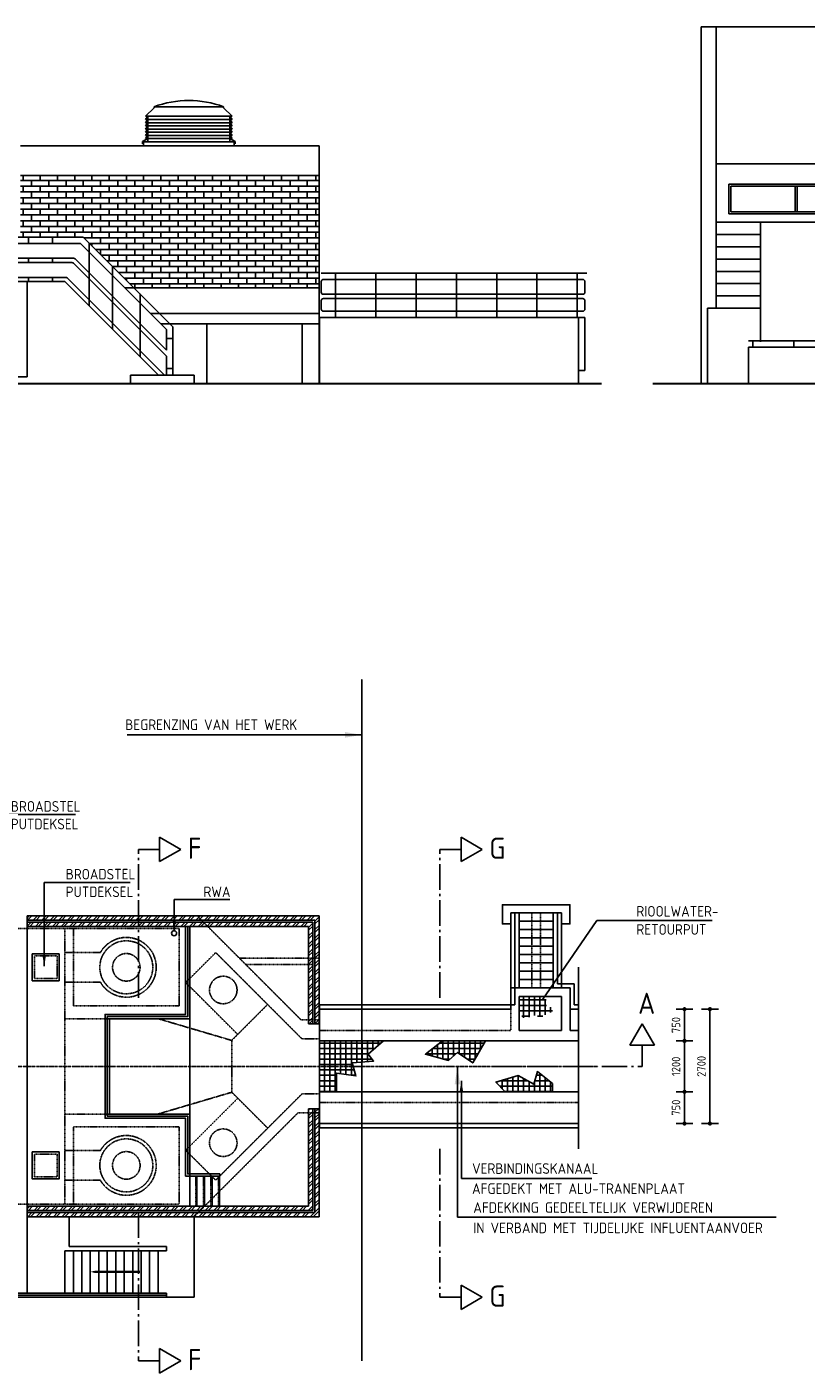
# Model space of a CAD drawing. Extents: x 175348 to 346046, y 6106 to 85322.
# Tile 10 of 20: x 206340 to 224723, y 53552 to 85322. Entities that reach past the tile are written whole.
import ezdxf

# ---------------------------------------------------------------- set-up
doc = ezdxf.new("R2010")
doc.units = 0
for name, pattern in [('CENTER', [8.5, 6, -1, 0.5, -1]), ('DASHDOT', [16, 12, -2, 0, -2]), ('HIDDEN', [3.5, 2, -1.5])]:
    doc.linetypes.add(name, pattern=pattern)
doc.layers.get('0').update_dxf_attribs({"linetype": 'CONTINUOUS'})
for name, color, linetype in [('c-018tekst', 1, 'CONTINUOUS'), ('C-025TEKST', 2, 'CONTINUOUS'), ('C-050', 4, 'CONTINUOUS'), ('C-050TEKST', 4, 'CONTINUOUS'), ('c-best-alg', 252, 'CONTINUOUS'), ('c-best-maatv-alg', 251, 'CONTINUOUS'), ('c-best-tekst-alg', 252, 'CONTINUOUS'), ('C400E5', 4, 'CONTINUOUS')]:
    doc.layers.add(name, color=color, linetype=linetype)
doc.styles.add('WB025', font='isocp-w.shx', dxfattribs={"height": 2.5})
doc.styles.add('WBDIM', font='isocp-w.shx')
doc.dimstyles.new('100', dxfattribs={"dimscale": 100, "dimtxt": 2, "dimasz": 0.5, "dimexe": 1.25, "dimexo": 0.625, "dimgap": 1, "dimtad": 1, "dimdec": 0, "dimdsep": 46, "dimtxsty": 'WBDIM', "dimblk1": 'A-DIMDOT', "dimblk2": 'A-DIMDOT', "dimsah": 1, "dimcen": 2.5, "dimse1": 1, "dimse2": 1, "dimclrd": 252, "dimclrt": 2, "dimadec": 0, "dimazin": 0, "dimtfac": 1, "dimtdec": 0, "dimtmove": 2, "dimatfit": 3, "dimldrblk": 'A-DIMDOT', "dimfxl": 1, "dimtolj": 1, "dimtzin": 0, "dimarcsym": 0})
doc.dimstyles.new('100$7', dxfattribs={"dimscale": 100, "dimtxt": 2, "dimasz": 2.5, "dimexe": 1.25, "dimexo": 0.625, "dimgap": 1, "dimtad": 1, "dimdec": 0, "dimdsep": 46, "dimtxsty": 'WBDIM', "dimcen": 2.5, "dimse1": 1, "dimse2": 1, "dimclrd": 252, "dimclrt": 2, "dimadec": 0, "dimazin": 0, "dimtfac": 1, "dimtdec": 0, "dimtmove": 2, "dimatfit": 3, "dimfxl": 1, "dimtolj": 1, "dimtzin": 0, "dimarcsym": 0})
doc.dimstyles.new('50$7', dxfattribs={"dimscale": 50, "dimtxt": 2, "dimasz": 4, "dimexe": 1.25, "dimexo": 0.625, "dimgap": 1, "dimtad": 1, "dimdec": 0, "dimdsep": 46, "dimtxsty": 'WBDIM', "dimcen": 2.5, "dimse1": 1, "dimse2": 1, "dimclrd": 252, "dimclrt": 2, "dimadec": 0, "dimazin": 0, "dimtfac": 1, "dimtdec": 0, "dimtmove": 2, "dimatfit": 3, "dimfxl": 1, "dimtolj": 1, "dimtzin": 0, "dimarcsym": 0})

# ---------------------------------------------------------------- blocks, each defined once
blk = doc.blocks.new('c-dsnrechts')
at = {"layer": 'C-050TEKST', "linetype": 'Continuous'}
for p, q in [((12.1132, 4.99996), (15, 9.99996)), ((17.88672, 4.99996), (15, 9.99996)), ((17.88672, 4.99996), (12.1132, 4.99996)), ((15, 0), (15, 4.99996))]:
    blk.add_line(p, q, dxfattribs=at)
at = {"layer": 'C-050TEKST', "linetype": 'CENTER'}
blk.add_line((-20.00008, 0), (15, 0), dxfattribs=at)
blk = doc.blocks.new('c-dsnlinks')
at = {"layer": 'C-050TEKST', "linetype": 'Continuous'}
for p, q in [((-17.88672, 4.99996), (-15, 9.99996)), ((-12.1132, 4.99996), (-15, 9.99996)), ((-17.88672, 4.99996), (-12.1132, 4.99996)), ((-15, 0), (-15, 4.99996))]:
    blk.add_line(p, q, dxfattribs=at)
at = {"layer": 'C-050TEKST', "linetype": 'CENTER'}
blk.add_line((20.00008, 0), (-15, 0), dxfattribs=at)
blk = doc.blocks.new('A-DIMDOT')
at = {"linetype": 'Continuous'}
blk.add_line((0, -4), (0, 4), dxfattribs=at)
at = {"linetype": 'Continuous', "const_width": 0.988}
blk.add_lwpolyline([(-0.49, 0, 1), (0.49, 0, 1)], format="xyb", close=True, dxfattribs=at)
at = {"linetype": 'Continuous'}
blk.add_circle((0, 0), 0.494, dxfattribs=at)
blk = doc.blocks.new('*D194')
at = {"layer": 'c-best-maatv-alg', "color": 252, "lineweight": -2, "transparency": 16777216}
blk.add_line((221855, 59491), (221855, 60141), dxfattribs=at)
at = {"layer": 'c-best-maatv-alg', "color": 252, "lineweight": -2, "transparency": 16777216, "xscale": 50, "yscale": 50, "zscale": 50}
for p, rotation in [((221855, 60191), 90), ((221855, 59441), 270)]:
    blk.add_blockref('A-DIMDOT', p, dxfattribs=dict(at, rotation=rotation))
at = {"layer": 'c-best-maatv-alg', "color": 2, "transparency": 16777216, "insert": (221655, 59816), "char_height": 200, "attachment_point": 5, "rotation": 90, "style": 'WBDIM'}
blk.add_mtext('\\A1;750', dxfattribs=at)
blk = doc.blocks.new('*D195')
at = {"layer": 'c-best-maatv-alg', "color": 252, "lineweight": -2, "transparency": 16777216}
blk.add_line((221855, 60241), (221855, 61341), dxfattribs=at)
at = {"layer": 'c-best-maatv-alg', "color": 252, "lineweight": -2, "transparency": 16777216, "xscale": 50, "yscale": 50, "zscale": 50}
for p, rotation in [((221855, 61391), 90), ((221855, 60191), 270)]:
    blk.add_blockref('A-DIMDOT', p, dxfattribs=dict(at, rotation=rotation))
at = {"layer": 'c-best-maatv-alg', "color": 2, "transparency": 16777216, "insert": (221655, 60791), "char_height": 200, "attachment_point": 5, "rotation": 90, "style": 'WBDIM'}
blk.add_mtext('\\A1;1200', dxfattribs=at)
blk = doc.blocks.new('*D196')
at = {"layer": 'c-best-maatv-alg', "color": 252, "lineweight": -2, "transparency": 16777216}
blk.add_line((221855, 61441), (221855, 62091), dxfattribs=at)
at = {"layer": 'c-best-maatv-alg', "color": 252, "lineweight": -2, "transparency": 16777216, "xscale": 50, "yscale": 50, "zscale": 50}
for p, rotation in [((221855, 62141), 90), ((221855, 61391), 270)]:
    blk.add_blockref('A-DIMDOT', p, dxfattribs=dict(at, rotation=rotation))
at = {"layer": 'c-best-maatv-alg', "color": 2, "transparency": 16777216, "insert": (221655, 61766), "char_height": 200, "attachment_point": 5, "rotation": 90, "style": 'WBDIM'}
blk.add_mtext('\\A1;750', dxfattribs=at)
blk = doc.blocks.new('*D197')
at = {"layer": 'c-best-maatv-alg', "color": 252, "lineweight": -2, "transparency": 16777216}
blk.add_line((222455, 59491), (222455, 62091), dxfattribs=at)
at = {"layer": 'c-best-maatv-alg', "color": 252, "lineweight": -2, "transparency": 16777216, "xscale": 50, "yscale": 50, "zscale": 50}
for p, rotation in [((222455, 62141), 90), ((222455, 59441), 270)]:
    blk.add_blockref('A-DIMDOT', p, dxfattribs=dict(at, rotation=rotation))
at = {"layer": 'c-best-maatv-alg', "color": 2, "transparency": 16777216, "insert": (222255, 60791), "char_height": 200, "attachment_point": 5, "rotation": 90, "style": 'WBDIM'}
blk.add_mtext('\\A1;2700', dxfattribs=at)

msp = doc.modelspace()

# ---------------------------------------------------------------- hatches: boundary and pattern name
at = {"layer": 'c-best-alg'}
h = msp.add_hatch(dxfattribs=at)
h.set_pattern_fill('AR-BRSTD', color=256, scale=2, style=0)
h.paths.add_polyline_path([(213234.9968, 81811.505), (206184.9968, 81811.505), (206184.9968, 80361.505), (207649.2103, 80361.505, -0.1989123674), (207684.5657, 80346.8603), (208869.921, 79161.505), (213234.9968, 79161.505), (213234.9968, 79311.505)])
h = msp.add_hatch(dxfattribs=at)
h.set_pattern_fill('ANSI32', color=256, scale=15, style=0)
h.paths.add_polyline_path([(212984.9968, 64090.7781), (212984.9968, 61790.7781), (213084.9968, 61790.7781), (213084.9968, 64190.7781), (206344.9968, 64190.7781), (206344.9968, 64090.7781)], flags=17)
h.paths.add_polyline_path([(206344.9968, 64340.7781), (206344.9968, 64240.7781), (213134.9968, 64240.7781), (213134.9968, 61790.7781), (213234.9968, 61790.7781), (213234.9968, 64340.7781), (210355.7075, 64340.7781)])
h.paths.add_polyline_path([(206344.9968, 57490.7781), (206344.9968, 57390.7781), (213084.9968, 57390.7781), (213084.9968, 59790.7781), (212984.9968, 59790.7781), (212984.9968, 57490.7781)])
h.paths.add_polyline_path([(206344.9968, 57340.7781), (206344.9968, 57240.7781), (213234.9968, 57240.7781), (213234.9968, 59790.7781), (213134.9968, 59790.7781), (213134.9968, 57340.7781)])
at = {"layer": 'c-best-alg', "ltscale": 0.1}
h = msp.add_hatch(dxfattribs=at)
h.set_pattern_fill('ANSI37', color=256, scale=40, angle=45, style=0)
h.paths.add_polyline_path([(217954.9968, 62069.0309), (218044.2943, 61935.6302), (218153.555, 61911.3757), (218226.3956, 61996.267), (218359.9366, 61984.1397), (218444.9174, 61959.885), (218542.0383, 61984.1397), (218602.7387, 62044.7763), (218724.1396, 62069.0309), (218760.56, 62166.0497), (218651.299, 62202.4315), (218602.7387, 62214.559), (218578.4584, 62299.4503), (218590.5986, 62360.0869), (218542.0383, 62396.4689), (218542.0383, 62440.7781), (217954.9968, 62440.7781)])
at = {"layer": 'c-best-alg'}
h = msp.add_hatch(dxfattribs=at)
h.set_pattern_fill('NET', color=256, scale=40, style=0)
h.paths.add_polyline_path([(213244.9968, 61390.7781), (213244.9968, 60790.7781), (214039.1128, 60790.7781), (214016.4882, 60872.1901), (214519.9906, 60914.8407), (214391.9818, 61076.9121), (214750.4073, 61390.7781)])
h.paths.add_polyline_path([(213640.9946, 60633.3481), (214101.8275, 60565.1072), (214039.1128, 60790.7781), (213244.9968, 60790.7781), (213244.9968, 60190.7781), (213640.9946, 60190.7781)])
h.paths.add_polyline_path([(216858.2905, 60872.1901), (217156.9786, 61390.7781), (216141.4395, 61390.7781), (215740.3446, 61076.9121), (216286.5169, 60931.9006), (216499.865, 61119.5627)])
h.paths.add_polyline_path([(218744.2919, 60190.7781), (218744.2919, 60385.9754), (218385.8663, 60667.4684), (218300.527, 60368.9155), (217933.5677, 60573.6375), (217404.4629, 60420.0957), (217626.3453, 60190.7781)])

# ---------------------------------------------------------------- linework, layer by layer
for p, q in [((222248.7433, 85321.505), (231298.7433, 85321.505)), ((222248.7433, 85321.505), (222248.7433, 76901.505)), ((222598.7433, 80711.505), (222598.7433, 85321.505)), ((209139.9968, 83211.505), (209339.9968, 83411.505)), ((210979.9968, 83436.505), (209339.9968, 83436.505)), ((209339.9968, 83411.505), (209339.9968, 83436.505)), ((210979.9968, 83411.505), (210979.9968, 83436.505)), ((211179.9968, 83211.505), (210979.9968, 83411.505)), ((209139.9968, 83211.505), (211179.9968, 83211.505)), ((209189.9968, 83211.505), (209139.9968, 83136.505)), ((209139.9968, 83136.505), (209189.9968, 83136.505)), ((209189.9968, 83136.505), (209139.9968, 83061.505)), ((209139.9968, 83061.505), (209189.9968, 83061.505)), ((209189.9968, 83061.505), (209139.9968, 82986.505)), ((209139.9968, 82986.505), (209189.9968, 82986.505)), ((209189.9968, 82986.505), (209139.9968, 82911.505)), ((209189.9968, 82611.505), (209189.9968, 83211.505)), ((209189.9968, 83136.505), (211129.9968, 83136.505)), ((209189.9968, 83061.505), (211129.9968, 83061.505)), ((209189.9968, 82986.505), (211129.9968, 82986.505)), ((211129.9968, 82611.505), (211129.9968, 83211.505)), ((211129.9968, 83211.505), (211179.9968, 83136.505)), ((211179.9968, 83136.505), (211129.9968, 83136.505)), ((211129.9968, 83136.505), (211179.9968, 83061.505)), ((211179.9968, 83061.505), (211129.9968, 83061.505)), ((211129.9968, 83061.505), (211179.9968, 82986.505)), ((211179.9968, 82986.505), (211129.9968, 82986.505)), ((211129.9968, 82986.505), (211179.9968, 82911.505)), ((209189.9968, 82686.505), (209070.37, 82617.1191)), ((209070.37, 82617.1191), (209070.37, 82561.3806)), ((209189.9968, 82611.505), (209089.9968, 82611.505)), ((209089.9968, 82611.505), (209089.9968, 82511.505)), ((209139.9968, 82911.505), (209189.9968, 82911.505)), ((209189.9968, 82911.505), (209139.9968, 82836.505)), ((209139.9968, 82836.505), (209189.9968, 82836.505)), ((209189.9968, 82836.505), (209139.9968, 82761.505)), ((209139.9968, 82761.505), (209189.9968, 82761.505)), ((209189.9968, 82761.505), (209139.9968, 82686.505)), ((209139.9968, 82686.505), (209189.9968, 82686.505)), ((209189.9968, 82911.505), (211129.9968, 82911.505)), ((209189.9968, 82836.505), (211129.9968, 82836.505)), ((209189.9968, 82761.505), (211129.9968, 82761.505)), ((209189.9968, 82686.505), (211129.9968, 82686.505)), ((209189.9968, 82611.505), (211129.9968, 82611.505)), ((211179.9968, 82911.505), (211129.9968, 82911.505)), ((211129.9968, 82911.505), (211179.9968, 82836.505)), ((211179.9968, 82836.505), (211129.9968, 82836.505)), ((211129.9968, 82836.505), (211179.9968, 82761.505)), ((211179.9968, 82761.505), (211129.9968, 82761.505)), ((211129.9968, 82761.505), (211179.9968, 82686.505)), ((211179.9968, 82686.505), (211129.9968, 82686.505)), ((211129.9968, 82686.505), (211249.6235, 82617.1191)), ((211129.9968, 82611.505), (211229.9968, 82611.505)), ((211229.9968, 82611.505), (211229.9968, 82511.505)), ((211249.6235, 82617.1191), (211249.6235, 82561.3806)), ((206184.9968, 82511.505), (213234.9968, 82511.505)), ((213234.9968, 79311.505), (213234.9968, 82511.505)), ((222598.7433, 82090.2426), (230998.7433, 82090.2426)), ((206184.9968, 81811.505), (213234.9968, 81811.505)), ((222898.7433, 80911.505), (222898.7433, 81611.505)), ((222898.7433, 81611.505), (230698.7433, 81611.505)), ((222948.7433, 81561.505), (230648.7433, 81561.505)), ((222948.7433, 80961.505), (222948.7433, 81561.505)), ((224463.7433, 81561.505), (224463.7433, 80961.505)), ((224513.7433, 81561.505), (224513.7433, 80961.505)), ((223698.7433, 80711.505), (222598.7433, 80711.505)), ((230998.7433, 80711.505), (222598.7433, 80711.505)), ((222598.7433, 80711.505), (222598.7433, 78684.3282)), ((230698.7433, 80911.505), (222898.7433, 80911.505)), ((230648.7433, 80961.505), (222948.7433, 80961.505)), ((223648.7433, 77893.2529), (223648.7433, 80711.505)), ((223648.7433, 80426.1527), (222598.7433, 80426.1527)), ((207649.2103, 80361.505), (205384.9968, 80361.505)), ((207587.0783, 80211.505), (205434.9968, 80211.505)), ((206378.4305, 80361.505), (206378.4305, 80211.505)), ((206942.9429, 80361.505), (206942.9429, 80211.505)), ((209634.9968, 78184.2972), (207622.4336, 80196.8603)), ((209784.9968, 78246.4292), (207684.5657, 80346.8603)), ((207805.9516, 80225.4745), (207805.9516, 78740.5502)), ((223648.7433, 80132.3116), (222598.7433, 80132.3116)), ((207442.1036, 79861.505), (205434.9968, 79861.505)), ((207400.6822, 79761.505), (205434.9968, 79761.505)), ((206378.4305, 79861.505), (206378.4305, 79761.505)), ((206942.9429, 79861.505), (206942.9429, 79761.505)), ((209634.9968, 77547.9011), (207436.0375, 79746.8603)), ((209634.9968, 77689.3225), (207477.4589, 79846.8603)), ((223648.7433, 79842.715), (222598.7433, 79842.715)), ((208360.2667, 79671.1593), (208360.2667, 78186.2351)), ((213284.9968, 79511.505), (219550.2637, 79511.505)), ((213624.3219, 79511.505), (213624.3219, 78461.505)), ((214574.3219, 79511.505), (214574.3219, 78461.505)), ((215524.3219, 79511.505), (215524.3219, 78461.505)), ((216474.3219, 79511.505), (216474.3219, 78461.505)), ((217424.3219, 79511.505), (217424.3219, 78461.505)), ((218374.3219, 79511.505), (218374.3219, 78461.505)), ((219324.3219, 79511.505), (219324.3219, 78461.505)), ((223648.7433, 79553.1183), (222598.7433, 79553.1183)), ((203684.9968, 79311.505), (206344.9968, 79311.505)), ((207255.7075, 79411.505), (205434.9968, 79411.505)), ((206344.9968, 79311.505), (207234.9968, 79311.505)), ((206344.9968, 79311.505), (206344.9968, 77061.505)), ((206378.4305, 79411.505), (206378.4305, 79311.505)), ((206942.9429, 79411.505), (206942.9429, 79311.505)), ((209444.9968, 77101.505), (207234.9968, 79311.505)), ((209586.4181, 77101.505), (207291.0628, 79396.8603)), ((208657.789, 79161.505), (213234.9968, 79161.505)), ((213234.9968, 79311.505), (213234.9968, 76901.505)), ((213284.9968, 79311.505), (213284.9968, 79061.505)), ((219454.9968, 79361.505), (213334.9968, 79361.505)), ((219504.9968, 79311.505), (219504.9968, 79061.505)), ((223648.7433, 79263.5216), (222598.7433, 79263.5216)), ((209009.0405, 79022.3855), (209009.0405, 77537.4613)), ((213284.9968, 78861.505), (213284.9968, 78661.505)), ((219454.9968, 79011.505), (213334.9968, 79011.505)), ((219454.9968, 78911.505), (213334.9968, 78911.505)), ((219504.9968, 78861.505), (219504.9968, 78661.505)), ((223648.7433, 78973.9249), (222598.7433, 78973.9249)), ((209257.789, 78561.505), (213234.9968, 78561.505)), ((219454.9968, 78611.505), (213334.9968, 78611.505)), ((222398.7433, 76901.505), (222398.7433, 78684.3282)), ((223648.7433, 78684.3282), (222398.7433, 78684.3282)), ((209507.789, 78311.505), (213234.9968, 78311.505)), ((209634.9968, 77689.3225), (209634.9968, 78184.2972)), ((209784.9968, 77101.505), (209784.9968, 78246.4292)), ((210583.5249, 76901.505), (210583.5249, 78311.505)), ((212834.9968, 78311.505), (212834.9968, 76901.505)), ((213244.9968, 78461.505), (213244.9968, 76901.505)), ((213244.9968, 78461.505), (219504.9968, 78461.505)), ((219354.9968, 78461.505), (219354.9968, 76901.505)), ((219504.9968, 78461.505), (219504.9968, 77211.505)), ((209784.9968, 77966.9399), (209634.9968, 77966.9399)), ((223366.3348, 77911.505), (230998.7433, 77911.505)), ((223466.3348, 77911.505), (223466.3348, 77761.505)), ((224433.0015, 77761.505), (224433.0015, 77911.505)), ((209634.9968, 77101.505), (209634.9968, 77547.9011)), ((223366.3348, 77761.505), (223366.3348, 76901.505)), ((223366.3348, 77761.505), (231298.7433, 77761.505)), ((223366.3348, 77761.505), (223366.3348, 76901.505)), ((209784.9968, 77260.8108), (209634.9968, 77260.8108)), ((219354.9968, 77211.505), (219504.9968, 77211.505)), ((186224.9968, 77061.505), (206344.9968, 77061.505)), ((208784.9968, 77101.505), (208784.9968, 76901.505)), ((208784.9968, 77101.505), (210284.9968, 77101.505)), ((210284.9968, 77101.505), (210284.9968, 76901.505)), ((206344.9968, 64340.7781), (210355.7075, 64340.7781)), ((206344.9968, 64340.7781), (206344.9968, 55440.7781)), ((206344.9968, 64240.7781), (213134.9968, 64240.7781)), ((206344.9968, 64190.7781), (213084.9968, 64190.7781)), ((210355.7075, 64340.7781), (213234.9968, 64340.7781)), ((213084.9968, 61790.7781), (213084.9968, 64190.7781)), ((213134.9968, 61790.7781), (213134.9968, 64240.7781)), ((213234.9968, 61790.7781), (213234.9968, 64340.7781)), ((217754.9968, 64413.3878), (218954.9968, 64413.3878)), ((217754.9968, 64413.3878), (217754.9968, 62140.7781)), ((217854.9968, 64413.3878), (217854.9968, 62240.7781)), ((217954.9968, 64413.3878), (217954.9968, 62640.7781)), ((218754.9968, 64216.4311), (217954.9968, 64216.4311)), ((218754.9968, 64413.3878), (218754.9968, 62640.7781)), ((218854.9968, 64413.3878), (218854.9968, 62740.7781)), ((218954.9968, 64413.3878), (218954.9968, 62640.7781)), ((206344.9968, 64090.7781), (212984.9968, 64090.7781)), ((212984.9968, 61790.7781), (212984.9968, 64090.7781)), ((218754.9968, 64019.4745), (217954.9968, 64019.4745)), ((218754.9968, 63822.5179), (217954.9968, 63822.5179)), ((218754.9968, 63625.5613), (217954.9968, 63625.5613)), ((210184.9968, 62878.2781), (210184.9968, 63378.2781)), ((218754.9968, 63428.6046), (217954.9968, 63428.6046)), ((218754.9968, 63231.648), (217954.9968, 63231.648)), ((218754.9968, 63034.6914), (217954.9968, 63034.6914)), ((217754.9968, 62640.7781), (219154.9968, 62640.7781)), ((218754.9968, 62837.7348), (217954.9968, 62837.7348)), ((218854.9968, 62740.7781), (219254.9968, 62740.7781)), ((219154.9968, 62640.7781), (219154.9968, 61640.7781)), ((219254.9968, 62740.7781), (219254.9968, 62240.7781)), ((217954.9968, 62440.7781), (217954.9968, 61640.7781)), ((217954.9968, 62440.7781), (218954.9968, 62440.7781)), ((218954.9968, 62440.7781), (218954.9968, 61640.7781)), ((213244.9968, 62240.7781), (217854.9968, 62240.7781)), ((213244.9968, 62240.7781), (213244.9968, 59340.7781)), ((213244.9968, 62140.7781), (217754.9968, 62140.7781)), ((217299.1653, 62240.7781), (217754.9968, 62240.7781)), ((219154.9968, 62140.7781), (219354.9968, 62140.7781)), ((219154.9968, 62140.7781), (219354.9968, 62140.7781)), ((219254.9968, 62240.7781), (219354.9968, 62240.7781)), ((219254.9968, 62240.7781), (219354.9968, 62240.7781)), ((210184.9968, 61915.7781), (210184.9968, 59665.7781)), ((212984.9968, 61790.7781), (213234.9968, 61790.7781)), ((217954.9968, 61640.7781), (218954.9968, 61640.7781)), ((219154.9968, 61640.7781), (219354.9968, 61640.7781)), ((213244.9968, 61390.7781), (219354.9968, 61390.7781)), ((213244.9968, 60190.7781), (219354.9968, 60190.7781)), ((212984.9968, 57490.7781), (212984.9968, 59790.7781)), ((212984.9968, 59790.7781), (213234.9968, 59790.7781)), ((213084.9968, 57390.7781), (213084.9968, 59790.7781)), ((213134.9968, 57340.7781), (213134.9968, 59790.7781)), ((213234.9968, 57240.7781), (213234.9968, 59790.7781)), ((213244.9968, 59440.7781), (219354.9968, 59440.7781)), ((213244.9968, 59340.7781), (219354.9968, 59340.7781)), ((210184.9968, 58703.2781), (210184.9968, 58203.2781)), ((210184.9968, 58200.7781), (210884.9968, 58200.7781)), ((210352.4968, 58200.7781), (210352.4968, 57490.7781)), ((210529.9968, 58200.7781), (210529.9968, 57490.7781)), ((210707.4968, 58200.7781), (210707.4968, 57490.7781)), ((210884.9968, 58200.7781), (210884.9968, 57490.7781)), ((210894.9968, 58250.7781), (210894.9968, 58200.7781)), ((206344.9968, 57490.7781), (207234.9968, 57490.7781)), ((206344.9968, 57490.7781), (212984.9968, 57490.7781)), ((206344.9968, 57390.7781), (213084.9968, 57390.7781)), ((206344.9968, 57340.7781), (213134.9968, 57340.7781)), ((206344.9968, 57240.7781), (213234.9968, 57240.7781)), ((207334.9968, 56540.7781), (207334.9968, 57240.7781)), ((207384.9968, 57490.7781), (209984.9968, 57490.7781)), ((210284.9968, 57240.7781), (210284.9968, 55340.7781)), ((207234.9968, 56440.7781), (207234.9968, 55440.7781)), ((207234.9968, 56440.7781), (209634.9968, 56440.7781)), ((207334.9968, 56540.7781), (209634.9968, 56540.7781)), ((207434.9968, 56440.7781), (207434.9968, 55440.7781)), ((207634.9968, 56440.7781), (207634.9968, 55440.7781)), ((207834.9968, 56440.7781), (207834.9968, 55440.7781)), ((208034.9968, 56440.7781), (208034.9968, 55440.7781)), ((208234.9968, 56440.7781), (208234.9968, 55440.7781)), ((208434.9968, 56440.7781), (208434.9968, 55440.7781)), ((208634.9968, 56440.7781), (208634.9968, 55440.7781)), ((208834.9968, 56440.7781), (208834.9968, 55440.7781)), ((209034.9968, 56440.7781), (209034.9968, 55440.7781)), ((209234.9968, 56440.7781), (209234.9968, 55440.7781)), ((209434.9968, 56440.7781), (209434.9968, 55440.7781)), ((209634.9968, 56540.7781), (209634.9968, 56440.7781)), ((203684.9968, 55340.7781), (210284.9968, 55340.7781)), ((209634.9968, 55390.7781), (203734.9968, 55390.7781)), ((205434.9968, 55440.7781), (209634.9968, 55440.7781)), ((209634.9968, 55440.7781), (209634.9968, 55340.7781))]:
    msp.add_line(p, q, dxfattribs=at)
at = {"layer": 'c-best-alg', "linetype": 'HIDDEN'}
for p, q in [((212805.7075, 61890.7781), (210355.7075, 64340.7781)), ((218254.9968, 64413.3878), (218254.9968, 62640.7781)), ((218454.9968, 64413.3878), (218454.9968, 62640.7781)), ((205934.9968, 64040.7781), (209934.9968, 64040.7781)), ((207234.9968, 64040.7781), (207234.9968, 57540.7781)), ((207434.9968, 62215.7781), (207434.9968, 64040.7781)), ((209934.9968, 62215.7781), (209934.9968, 64040.7781)), ((208073.0123, 63478.2781), (207234.9968, 63478.2781)), ((210088.3716, 62769.6364), (210795.4784, 63476.7431)), ((212834.9968, 61437.2248), (210795.4784, 63476.7431)), ((211355.7075, 63340.7781), (213234.9968, 63340.7781)), ((211505.7075, 63190.7781), (213084.9968, 63190.7781)), ((208073.0123, 62778.2781), (207234.9968, 62778.2781)), ((211314.7172, 61543.2908), (210088.3716, 62769.6364)), ((207434.9968, 62215.7781), (209934.9968, 62215.7781)), ((211173.2958, 61401.8694), (212021.824, 62250.3976)), ((217754.9968, 62140.7781), (217754.9968, 61640.7781)), ((207234.9968, 61915.7781), (208284.9968, 61915.7781)), ((209432.3812, 61915.7781), (211173.2958, 61401.8694)), ((212805.7075, 61890.7781), (213234.9968, 61890.7781)), ((213244.9968, 61640.7781), (217754.9968, 61640.7781)), ((211173.2958, 60179.6869), (211173.2958, 61401.8694)), ((212834.9968, 61437.2248), (213234.9968, 61437.2248)), ((211173.2958, 60179.6869), (209432.3812, 59665.7781)), ((212834.9968, 60144.3315), (210795.4784, 58104.8131)), ((211173.2958, 60179.6869), (212021.824, 59331.1587)), ((212834.9968, 60144.3315), (213234.9968, 60144.3315)), ((211314.7172, 60038.2655), (210088.3716, 58811.9199)), ((213244.9968, 59940.7781), (219354.9968, 59940.7781)), ((207234.9968, 59665.7781), (208284.9968, 59665.7781)), ((212734.9968, 59690.7781), (210284.9968, 57240.7781)), ((212734.9968, 59690.7781), (213234.9968, 59690.7781)), ((207434.9968, 59365.7781), (207434.9968, 57540.7781)), ((207434.9968, 59365.7781), (209934.9968, 59365.7781)), ((209934.9968, 59365.7781), (209934.9968, 57540.7781)), ((208073.0123, 58803.2781), (207234.9968, 58803.2781)), ((210088.3716, 58811.9199), (210795.4784, 58104.8131)), ((210327.4968, 58200.7781), (210327.4968, 57490.7781)), ((210504.9968, 58200.7781), (210504.9968, 57490.7781)), ((210682.4968, 58200.7781), (210682.4968, 57490.7781)), ((210859.9968, 58200.7781), (210859.9968, 57490.7781)), ((208073.0123, 58103.2781), (207234.9968, 58103.2781)), ((205934.9968, 57540.7781), (209934.9968, 57540.7781))]:
    msp.add_line(p, q, dxfattribs=at)
at = {"layer": 'c-best-alg', "linetype": 'DASHDOT'}
msp.add_line((219354.9968, 63131.6172), (219354.9968, 58840.7781), dxfattribs=at)
at = {"layer": 'c-best-alg', "linetype": 'CENTER'}
msp.add_line((196831.5435, 60790.7781), (219816.4325, 60790.7781), dxfattribs=at)
at = {"layer": 'c-best-alg', "const_width": 50}
for points in [[(175393.592, 76901.505), (219897.9252, 76901.505)], [(221106.8515, 76901.505), (234461.696, 76901.505)]]:
    msp.add_lwpolyline(points, dxfattribs=at)
at = {"layer": 'c-best-alg'}
msp.add_lwpolyline([(217754.9968, 64152.7151), (217558.9835, 64152.7151), (217558.9835, 64603.3149), (219151.0101, 64603.3149), (219151.0101, 64152.7151), (218954.9968, 64152.7151)], dxfattribs=at)
at = {"layer": 'c-best-alg', "flags": 128}
for points in [[(210084.9968, 64090.7781), (210084.9968, 62015.7781), (208184.9968, 62015.7781), (208184.9968, 59565.7781), (210084.9968, 59565.7781), (210084.9968, 58200.7781), (210894.9968, 58200.7781)], [(210134.9968, 64090.7781), (210134.9968, 61965.7781), (208234.9968, 61965.7781), (208234.9968, 59615.7781), (210134.9968, 59615.7781), (210134.9968, 58250.7781), (210894.9968, 58250.7781)], [(210184.9968, 64090.7781), (210184.9968, 61915.7781), (208284.9968, 61915.7781), (208284.9968, 59665.7781), (210184.9968, 59665.7781), (210184.9968, 57490.7781)], [(213244.9968, 61390.7781), (214750.4073, 61390.7781), (214391.9818, 61076.9121), (214519.9906, 60914.8407), (214016.4882, 60872.1901), (214101.8275, 60565.1072), (213640.9946, 60633.3481), (213640.9946, 60190.7781), (213244.9968, 60190.7781), (213244.9968, 61390.7781)], [(216141.4395, 61390.7781), (215740.3446, 61076.9121), (216286.5169, 60931.9006), (216499.865, 61119.5627), (216858.2905, 60872.1901), (217156.9786, 61390.7781)], [(217626.3453, 60190.7781), (217404.4629, 60420.0957), (217933.5677, 60573.6375), (218300.527, 60368.9155), (218385.8663, 60667.4684), (218744.2919, 60385.9754), (218744.2919, 60190.7781)]]:
    msp.add_lwpolyline(points, dxfattribs=at)
at = {"layer": 'c-best-alg'}
for points in [[(206464.9968, 62810.7781), (207099.9968, 62810.7781), (207099.9968, 63445.7781), (206464.9968, 63445.7781)], [(206464.9968, 58770.7781), (207099.9968, 58770.7781), (207099.9968, 58135.7781), (206464.9968, 58135.7781)]]:
    msp.add_lwpolyline(points, close=True, dxfattribs=at)
at = {"layer": 'c-best-alg', "linetype": 'HIDDEN'}
for points in [[(206514.9968, 62860.7781), (207049.9968, 62860.7781), (207049.9968, 63395.7781), (206514.9968, 63395.7781)], [(206514.9968, 58185.7781), (207049.9968, 58185.7781), (207049.9968, 58720.7781), (206514.9968, 58720.7781)]]:
    msp.add_lwpolyline(points, close=True, dxfattribs=at)
at = {"layer": 'c-best-alg'}
msp.add_circle((209812.868, 63932.1104), 60, dxfattribs=at)
at = {"layer": 'c-best-alg', "linetype": 'HIDDEN'}
for centre, radius in [((208684.9968, 63128.2781), 625), ((208684.9968, 63128.2781), 325), ((210972.2551, 62592.8597), 325), ((210972.2551, 58988.6966), 325), ((208684.9968, 58453.2781), 625), ((208684.9968, 58453.2781), 325)]:
    msp.add_circle(centre, radius, dxfattribs=at)
at = {"layer": 'c-best-alg'}
for centre, radius, start, end in [((210159.9968, 81270.1717), 2316.3333, 69.26735479, 110.73264521), ((207587.0783, 80161.505), 50, 45, 90), ((207649.2103, 80311.505), 50, 45, 90), ((207400.6822, 79711.505), 50, 45, 90), ((207442.1036, 79811.505), 50, 45, 90), ((207255.7075, 79361.505), 50, 45, 90), ((213334.9968, 79311.505), 50, 90, 180), ((219454.9968, 79311.505), 50, 360, 90), ((213334.9968, 79061.505), 50, 180, 270), ((213334.9968, 78861.505), 50, 90, 180), ((219454.9968, 79061.505), 50, 270, 0), ((219454.9968, 78861.505), 50, 360, 90), ((213334.9968, 78661.505), 50, 180, 270), ((219454.9968, 78661.505), 50, 270, 360)]:
    msp.add_arc(centre, radius, start, end, dxfattribs=at)
at = {"layer": 'c-best-alg', "linetype": 'HIDDEN'}
for centre in [(208684.9968, 63128.2781), (208684.9968, 58453.2781)]:
    msp.add_arc(centre, 705, 209.76566797, 150.23433203, dxfattribs=at)
at = {"layer": 'c-best-maatv-alg', "ltscale": 0.1}
msp.add_lwpolyline([(207834.9968, 55940.7781, 0, 150, 0), (208144.4807, 55940.7781, 50, 50, 0), (209008.4571, 55940.7781, 50, 50, 0)], format="xyseb", dxfattribs=at)
at = {"layer": 'C400E5', "linetype": 'DASHDOT'}
msp.add_line((214244.9968, 53840.7781), (214244.9968, 69931.4268), dxfattribs=at)

# ---------------------------------------------------------------- block references
at = {"layer": 'C-050', "xscale": 100, "yscale": 100, "zscale": 100, "rotation": 270}
for name, p in [('c-dsnlinks', (208970.5065, 64410.1363)), ('c-dsnlinks', (216083.3017, 64410.1363)), ('c-dsnrechts', (216083.3017, 56840.7781)), ('c-dsnrechts', (208970.5065, 55340.7781))]:
    msp.add_blockref(name, p, dxfattribs=at)
at = {"layer": 'C-050', "xscale": 100, "yscale": 100, "zscale": 100}
msp.add_blockref('c-dsnrechts', (219354.9968, 60790.7781), dxfattribs=at)

# ---------------------------------------------------------------- texts
at = {"layer": 'C-025TEKST', "ltscale": 0.1, "style": 'WB025'}
for s, p in [('BEGRENZING VAN HET WERK', (208659.6076, 68728.8395)), ('AFDEKKING GEDEELTELIJK VERWIJDEREN', (216872.3655, 57333.2557)), ('IN VERBAND MET TIJDELIJKE INFLUENTAANVOER', (216870.8241, 56853.4012))]:
    msp.add_text(s, height=250, dxfattribs=at).set_placement(p)
at = {"layer": 'C-050TEKST', "ltscale": 0.1, "style": 'WB025'}
for s, p in [('F', (210137.5044, 65687.2525)), ('G', (217250.2996, 65687.2525)), ('A', (220759.9432, 62028.9971)), ('G', (217250.2996, 55117.8943)), ('F', (210137.5044, 53617.8943))]:
    msp.add_text(s, height=500, dxfattribs=at).set_placement(p)
at = {"layer": 'c-best-tekst-alg', "ltscale": 0.1, "style": 'WB025'}
for s, p in [('BROADSTEL', (205961.0033, 66801.3891)), ('PUTDEKSEL', (205961.0033, 66384.3996)), ('BROADSTEL', (207255.2467, 65201.5975)), ('PUTDEKSEL', (207255.2467, 64784.608)), ('RWA', (210505.5505, 64784.608)), ('RIOOLWATER-', (220719.9762, 64325.3899)), ('RETOURPUT', (220719.9762, 63896.6989)), ('VERBINDINGSKANAAL', (216842.9613, 58253.7379)), ('AFGEDEKT MET ALU-TRANENPLAAT', (216842.9613, 57780.9211))]:
    msp.add_text(s, height=250, dxfattribs=at).set_placement(p)

# ---------------------------------------------------------------- dimensions: what is measured, and where the dimension line sits
at = {"layer": 'c-best-maatv-alg'}
for base, p1, p2, picture, middle in [((221854.9968, 62140.7781), (219354.9968, 61390.7781), (219354.9968, 62140.7781), '*D196', (221654.9968, 61765.7781)), ((222454.9968, 62140.7781), (219354.9968, 59440.7781), (219354.9968, 62140.7781), '*D197', (222254.9968, 60790.7781)), ((221854.9968, 61390.7781), (219354.9968, 60190.7781), (219354.9968, 61390.7781), '*D195', (221654.9968, 60790.7781)), ((221854.9968, 60190.7781), (219354.9968, 59440.7781), (219354.9968, 60190.7781), '*D194', (221654.9968, 59815.7781))]:
    dim = msp.add_linear_dim(base=base, p1=p1, p2=p2, angle=90, dimstyle='100', dxfattribs=at)
    dim.commit()
    dim.dimension.update_dxf_attribs({"geometry": picture, "text_midpoint": middle})

# ---------------------------------------------------------------- leaders
at = {"layer": 'c-018tekst'}
for points in [[(214244.9968, 68614.2305), (208702.826, 68614.2305)], [(216497.5763, 60767.3612), (216497.5763, 57232.7792), (224015.2396, 57232.7792)]]:
    msp.add_leader(points, dimstyle='50$7', override={"dimscale": 100, "dimtad": 0, "dimclrd": 1, "dimtmove": 0, "dimatfit": 0}, dxfattribs=at)
at = {"layer": 'c-best-maatv-alg', "ltscale": 0.1}
msp.add_leader([(218497.2033, 62355.4914), (219789.5358, 64230.5711), (222508.7514, 64230.5711)], dimstyle='100', override={"dimtxt": 0.0018, "dimasz": 0.0025, "dimgap": 0.001, "dimdec": 2, "dimzin": 0, "dimcen": 0}, dxfattribs=at)
at = {"layer": 'c-best-tekst-alg'}
for points in [[(204336.193, 65143.5423), (205378.656, 66733.9506), (207487.4609, 66733.9506)], [(206748.0854, 63153.5483), (206748.0854, 65126.2365), (208778.8717, 65126.2365)], [(209812.868, 63992.1104), (209812.868, 64730.3509), (211127.8106, 64730.3509)], [(216590.529, 60445.7546), (216590.529, 58143.3487), (219667.051, 58143.3487)]]:
    msp.add_leader(points, dimstyle='100$7', override={"dimgap": 1, "dimtad": 0}, dxfattribs=at)

doc.saveas('drawing.dxf')
